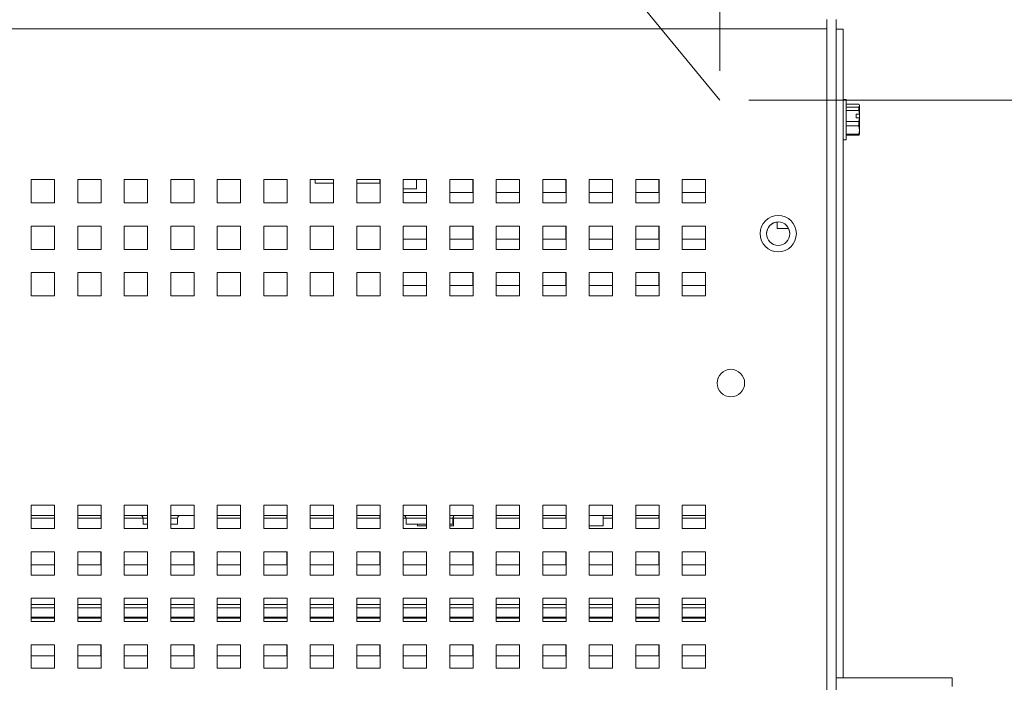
# Paper-space layout '2' of a CAD drawing. Header units: inches. Extents: x 1 to 109, y 1 to 85.
# Tile 15 of 66: x 50.43 to 58.9, y 22.98 to 28.68. Entities that reach past the tile are written whole.
import ezdxf

# ---------------------------------------------------------------- set-up
doc = ezdxf.new("R2010")
doc.units = ezdxf.units.IN
doc.header["$MEASUREMENT"] = 0
doc.styles.add('SLDTEXTSTYLE0', font='GOTHIC.TTF', dxfattribs={"width": 0.913})
doc.dimstyles.new('SLDDIMSTYLE0', dxfattribs={"dimtxt": 0.625, "dimasz": 0.65, "dimexe": 0, "dimexo": 0.0625, "dimgap": 0.15625, "dimtad": 0, "dimtih": 1, "dimtoh": 1, "dimrnd": 1e-09, "dimzin": 12, "dimdsep": 46, "dimtxsty": 'SLDTEXTSTYLE0', "dimsah": 1, "dimcen": 0.09, "dimadec": 0, "dimazin": 3, "dimtfac": 1, "dimtofl": 0, "dimtmove": 0, "dimatfit": 3, "dimfxl": 1, "dimfrac": 2, "dimtolj": 1, "dimtzin": 12, "dimarcsym": 0})
doc.dimstyles.new('SLDDIMSTYLE5', dxfattribs={"dimtxt": 0.625, "dimasz": 0.65, "dimexe": 0, "dimexo": 0.0625, "dimgap": 0.15625, "dimtad": 0, "dimtih": 1, "dimtoh": 1, "dimrnd": 1e-09, "dimzin": 12, "dimdsep": 46, "dimtxsty": 'SLDTEXTSTYLE0', "dimsah": 1, "dimcen": 0, "dimadec": 0, "dimazin": 3, "dimtfac": 1, "dimtofl": 0, "dimtmove": 0, "dimatfit": 3, "dimfxl": 1, "dimfrac": 2, "dimtolj": 1, "dimtzin": 12, "dimarcsym": 0})
doc.dimstyles.new('SLDDIMSTYLE6', dxfattribs={"dimtxt": 0.625, "dimasz": 0.65, "dimexe": 0, "dimexo": 0.0625, "dimgap": 0.15625, "dimtad": 0, "dimtih": 1, "dimtoh": 1, "dimrnd": 1e-09, "dimzin": 12, "dimdsep": 46, "dimtxsty": 'SLDTEXTSTYLE0', "dimsah": 1, "dimcen": 0.09, "dimadec": 0, "dimazin": 3, "dimtfac": 1, "dimtmove": 0, "dimatfit": 0, "dimfxl": 1, "dimfrac": 2, "dimtolj": 1, "dimtzin": 12, "dimarcsym": 0})

# ---------------------------------------------------------------- blocks, each defined once
blk = doc.blocks.new('_D_31')
at = {"color": 7, "linetype": 'Continuous', "lineweight": 0, "ltscale": 5}
for p, q in [((45.9906, 40.7212), (44.7406, 40.7212)), ((46.6676, 39.8974), (45.9906, 40.7212)), ((56.4548, 27.9879), (46.6676, 39.8974))]:
    blk.add_line(p, q, dxfattribs=at)
blk.add_solid([(46.6676, 39.8974), (47.003, 39.3317), (47.1576, 39.4587)], dxfattribs=at)
at = {"color": 7, "linetype": 'Continuous', "lineweight": 0, "ltscale": 5, "char_height": 0.625, "attachment_point": 1, "style": 'SLDTEXTSTYLE0'}
for s, insert in [('R', (41.9217, 41.0639)), ('15.42', (42.3774, 41.0639))]:
    blk.add_mtext(s, dxfattribs=dict(at, insert=insert))
blk = doc.blocks.new('_D_32')
at = {"color": 7, "linetype": 'Continuous', "lineweight": 0, "ltscale": 5}
for p, q in [((56.7048, 27.9879), (63.3749, 27.9879)), ((62.7499, 27.9879), (62.7499, 22.1213)), ((62.7499, 15.7302), (62.7499, 21.2098)), ((58.6698, 15.7302), (63.3749, 15.7302))]:
    blk.add_line(p, q, dxfattribs=at)
for points in [[(62.7499, 27.9879), (62.6499, 27.3379), (62.8499, 27.3379)], [(62.7499, 15.7302), (62.8499, 16.3802), (62.6499, 16.3802)]]:
    blk.add_solid(points, dxfattribs=at)
at = {"color": 7, "linetype": 'Continuous', "lineweight": 0, "ltscale": 5, "insert": (61.7246, 22.0082), "char_height": 0.625, "attachment_point": 1, "style": 'SLDTEXTSTYLE0'}
blk.add_mtext('12.26', dxfattribs=at)
blk = doc.blocks.new('_D_33')
at = {"color": 7, "linetype": 'Continuous', "lineweight": 0, "ltscale": 5}
for p, q in [((56.4548, 28.2379), (56.4548, 34.4396)), ((57.5148, 28.8481), (57.5148, 34.4396)), ((56.4548, 33.8146), (55.2929, 33.8146)), ((57.5148, 33.8146), (58.7648, 33.8146))]:
    blk.add_line(p, q, dxfattribs=at)
for points in [[(56.4548, 33.8146), (55.8048, 33.9146), (55.8048, 33.7146)], [(57.5148, 33.8146), (58.1648, 33.7146), (58.1648, 33.9146)]]:
    blk.add_solid(points, dxfattribs=at)
at = {"color": 7, "linetype": 'Continuous', "lineweight": 0, "ltscale": 5, "insert": (53.3854, 34.1572), "char_height": 0.625, "attachment_point": 1, "style": 'SLDTEXTSTYLE0'}
blk.add_mtext('1.06', dxfattribs=at)

psp = doc.layouts.new('2')

# ---------------------------------------------------------------- linework, layer by layer
at = {"color": 7, "linetype": 'Continuous', "lineweight": 15, "ltscale": 5}
for p, q in [((57.3748, 28.6789), (57.3748, 28.5991)), ((57.4546, 28.6789), (57.4546, 15.8039)), ((57.455, 28.6779), (57.4546, 28.6779)), ((57.455, 28.6181), (57.455, 28.6779)), ((57.3748, 28.5991), (40.2898, 28.5991)), ((57.3748, 15.8039), (57.3748, 28.5991)), ((57.4546, 28.6181), (57.455, 28.6181)), ((57.455, 28.5981), (57.4546, 28.5981)), ((57.455, 28.6181), (57.455, 28.5981)), ((57.5148, 28.5981), (57.455, 28.5981)), ((57.455, 27.1069), (57.455, 28.5981)), ((57.5148, 23.0189), (57.5148, 28.5981)), ((57.543, 27.9929), (57.5148, 27.9929)), ((57.543, 27.6449), (57.543, 27.9929)), ((57.6514, 27.9525), (57.543, 27.9525)), ((57.6558, 27.9394), (57.6514, 27.9525)), ((57.455, 27.8952), (57.4546, 27.8959)), ((57.455, 27.8818), (57.4546, 27.8863)), ((57.543, 27.9264), (57.6514, 27.9264)), ((57.6514, 27.8983), (57.543, 27.8983)), ((57.6276, 27.8656), (57.6554, 27.8656)), ((57.6276, 27.8656), (57.6276, 27.8354)), ((57.6514, 27.9264), (57.6558, 27.9394)), ((57.6514, 27.8983), (57.6514, 27.9264)), ((57.6554, 27.8656), (57.6514, 27.8983)), ((57.6558, 27.9439), (57.6535, 27.9489)), ((57.6554, 27.8656), (57.6558, 27.8654)), ((57.6558, 27.9439), (57.6558, 27.9394)), ((57.6558, 27.9394), (57.6558, 27.8654)), ((57.455, 27.8277), (57.4546, 27.8341)), ((57.543, 27.8028), (57.6514, 27.8028)), ((57.6276, 27.8354), (57.6554, 27.8354)), ((57.6514, 27.7647), (57.6514, 27.8028)), ((57.6558, 27.8352), (57.6554, 27.8354)), ((57.6558, 27.8352), (57.6558, 27.8654)), ((57.6558, 27.8352), (57.6558, 27.73)), ((57.4546, 27.7514), (57.455, 27.7507)), ((57.6514, 27.7647), (57.543, 27.7647)), ((57.6558, 27.73), (57.6514, 27.7647)), ((57.6514, 27.6953), (57.6558, 27.73)), ((57.6558, 27.73), (57.6558, 27.6939)), ((57.5148, 27.6449), (57.543, 27.6449)), ((57.543, 27.6953), (57.6514, 27.6953)), ((57.6514, 27.6853), (57.543, 27.6853)), ((57.6514, 27.6853), (57.6514, 27.6953)), ((57.6528, 27.6893), (57.6514, 27.6853)), ((57.6535, 27.6889), (57.6558, 27.6939)), ((50.7325, 27.3039), (50.5325, 27.3039)), ((50.5325, 27.3039), (50.5325, 27.1039)), ((50.7325, 27.1039), (50.7325, 27.3039)), ((51.1325, 27.3039), (50.9325, 27.3039)), ((50.9325, 27.3039), (50.9325, 27.1039)), ((51.1325, 27.1039), (51.1325, 27.3039)), ((51.5325, 27.3039), (51.3325, 27.3039)), ((51.3325, 27.3039), (51.3325, 27.1039)), ((51.5325, 27.1039), (51.5325, 27.3039)), ((51.9325, 27.3039), (51.7325, 27.3039)), ((51.7325, 27.3039), (51.7325, 27.1039)), ((51.9325, 27.1039), (51.9325, 27.3039)), ((52.3325, 27.3039), (52.1325, 27.3039)), ((52.1325, 27.3039), (52.1325, 27.1039)), ((52.3325, 27.1039), (52.3325, 27.3039)), ((52.7325, 27.3039), (52.5325, 27.3039)), ((52.5325, 27.3039), (52.5325, 27.1039)), ((52.7325, 27.1039), (52.7325, 27.3039)), ((53.1325, 27.3039), (52.9325, 27.3039)), ((52.9325, 27.3039), (52.9325, 27.1039)), ((52.9747, 27.3039), (52.9747, 27.2716)), ((53.1318, 27.2716), (53.1318, 27.3039)), ((53.1325, 27.1039), (53.1325, 27.3039)), ((53.5325, 27.3039), (53.3325, 27.3039)), ((53.3325, 27.3039), (53.3325, 27.1039)), ((53.5318, 27.2716), (53.5318, 27.3039)), ((53.5325, 27.1039), (53.5325, 27.3039)), ((53.9325, 27.3039), (53.7325, 27.3039)), ((53.7325, 27.3039), (53.7325, 27.1039)), ((53.8463, 27.2241), (53.8463, 27.3039)), ((53.9318, 27.1919), (53.9318, 27.3039)), ((53.9325, 27.1039), (53.9325, 27.3039)), ((54.3325, 27.3039), (54.1325, 27.3039)), ((54.1325, 27.3039), (54.1325, 27.1039)), ((54.3318, 27.1919), (54.3318, 27.3039)), ((54.3325, 27.1039), (54.3325, 27.3039)), ((54.7325, 27.3039), (54.5325, 27.3039)), ((54.5325, 27.3039), (54.5325, 27.1039)), ((54.7318, 27.1919), (54.7318, 27.3039)), ((54.7325, 27.1039), (54.7325, 27.3039)), ((55.1325, 27.3039), (54.9325, 27.3039)), ((54.9325, 27.3039), (54.9325, 27.1039)), ((55.1318, 27.1919), (55.1318, 27.3039)), ((55.1325, 27.1039), (55.1325, 27.3039)), ((55.5325, 27.3039), (55.3325, 27.3039)), ((55.3325, 27.3039), (55.3325, 27.1039)), ((55.5318, 27.1919), (55.5318, 27.3039)), ((55.5325, 27.1039), (55.5325, 27.3039)), ((55.9325, 27.3039), (55.7325, 27.3039)), ((55.7325, 27.3039), (55.7325, 27.1039)), ((55.9318, 27.1919), (55.9318, 27.3039)), ((55.9325, 27.1039), (55.9325, 27.3039)), ((56.3325, 27.3039), (56.1325, 27.3039)), ((56.1325, 27.3039), (56.1325, 27.1039)), ((56.3318, 27.1919), (56.3318, 27.3039)), ((56.3325, 27.1039), (56.3325, 27.3039)), ((52.9747, 27.2716), (53.1325, 27.2716)), ((53.3325, 27.2716), (53.5325, 27.2716)), ((53.8463, 27.2241), (53.7318, 27.2241)), ((53.7325, 27.1919), (53.9318, 27.1919)), ((54.1325, 27.1919), (54.3318, 27.1919)), ((54.5325, 27.1919), (54.7318, 27.1919)), ((54.9325, 27.1919), (55.1318, 27.1919)), ((55.3325, 27.1919), (55.5318, 27.1919)), ((55.7325, 27.1919), (55.9318, 27.1919)), ((56.1325, 27.1919), (56.3318, 27.1919)), ((50.5325, 27.1039), (50.7325, 27.1039)), ((50.9325, 27.1039), (51.1325, 27.1039)), ((51.3325, 27.1039), (51.5325, 27.1039)), ((51.7325, 27.1039), (51.9325, 27.1039)), ((52.1325, 27.1039), (52.3325, 27.1039)), ((52.5325, 27.1039), (52.7325, 27.1039)), ((52.9325, 27.1039), (53.1325, 27.1039)), ((53.3325, 27.1039), (53.5325, 27.1039)), ((53.7325, 27.1039), (53.9325, 27.1039)), ((54.1325, 27.1039), (54.3325, 27.1039)), ((54.5325, 27.1039), (54.7325, 27.1039)), ((54.9325, 27.1039), (55.1325, 27.1039)), ((55.3325, 27.1039), (55.5325, 27.1039)), ((55.7325, 27.1039), (55.9325, 27.1039)), ((56.1325, 27.1039), (56.3325, 27.1039)), ((57.4566, 27.1069), (57.4546, 27.1069)), ((57.4566, 27.1069), (57.4566, 26.8509)), ((56.9496, 26.8839), (56.9496, 26.9391)), ((50.7325, 26.9039), (50.5325, 26.9039)), ((50.5325, 26.9039), (50.5325, 26.7039)), ((50.7325, 26.7039), (50.7325, 26.9039)), ((51.1325, 26.9039), (50.9325, 26.9039)), ((50.9325, 26.9039), (50.9325, 26.7039)), ((51.1325, 26.7039), (51.1325, 26.9039)), ((51.5325, 26.9039), (51.3325, 26.9039)), ((51.3325, 26.9039), (51.3325, 26.7039)), ((51.5325, 26.7039), (51.5325, 26.9039)), ((51.9325, 26.9039), (51.7325, 26.9039)), ((51.7325, 26.9039), (51.7325, 26.7039)), ((51.9325, 26.7039), (51.9325, 26.9039)), ((52.3325, 26.9039), (52.1325, 26.9039)), ((52.1325, 26.9039), (52.1325, 26.7039)), ((52.3325, 26.7039), (52.3325, 26.9039)), ((52.7325, 26.9039), (52.5325, 26.9039)), ((52.5325, 26.9039), (52.5325, 26.7039)), ((52.7325, 26.7039), (52.7325, 26.9039)), ((53.1325, 26.9039), (52.9325, 26.9039)), ((52.9325, 26.9039), (52.9325, 26.7039)), ((53.1325, 26.7039), (53.1325, 26.9039)), ((53.5325, 26.9039), (53.3325, 26.9039)), ((53.3325, 26.9039), (53.3325, 26.7039)), ((53.5325, 26.7039), (53.5325, 26.9039)), ((53.9325, 26.9039), (53.7325, 26.9039)), ((53.7325, 26.9039), (53.7325, 26.7039)), ((53.9318, 26.7919), (53.9318, 26.9039)), ((53.9325, 26.7039), (53.9325, 26.9039)), ((54.3325, 26.9039), (54.1325, 26.9039)), ((54.1325, 26.9039), (54.1325, 26.7039)), ((54.3318, 26.7919), (54.3318, 26.9039)), ((54.3325, 26.7039), (54.3325, 26.9039)), ((54.7325, 26.9039), (54.5325, 26.9039)), ((54.5325, 26.9039), (54.5325, 26.7039)), ((54.7318, 26.7919), (54.7318, 26.9039)), ((54.7325, 26.7039), (54.7325, 26.9039)), ((55.1325, 26.9039), (54.9325, 26.9039)), ((54.9325, 26.9039), (54.9325, 26.7039)), ((55.1318, 26.7919), (55.1318, 26.9039)), ((55.1325, 26.7039), (55.1325, 26.9039)), ((55.5325, 26.9039), (55.3325, 26.9039)), ((55.3325, 26.9039), (55.3325, 26.7039)), ((55.5318, 26.7919), (55.5318, 26.9039)), ((55.5325, 26.7039), (55.5325, 26.9039)), ((55.9325, 26.9039), (55.7325, 26.9039)), ((55.7325, 26.9039), (55.7325, 26.7039)), ((55.9318, 26.7919), (55.9318, 26.9039)), ((55.9325, 26.7039), (55.9325, 26.9039)), ((56.3325, 26.9039), (56.1325, 26.9039)), ((56.1325, 26.9039), (56.1325, 26.7039)), ((56.3318, 26.7919), (56.3318, 26.9039)), ((56.3325, 26.7039), (56.3325, 26.9039)), ((56.9496, 26.8839), (57.0472, 26.8839)), ((57.4546, 26.8509), (57.4566, 26.8509)), ((57.455, 23.0189), (57.455, 26.8509)), ((53.7325, 26.7919), (53.9318, 26.7919)), ((54.1325, 26.7919), (54.3318, 26.7919)), ((54.5325, 26.7919), (54.7318, 26.7919)), ((54.9325, 26.7919), (55.1318, 26.7919)), ((55.3325, 26.7919), (55.5318, 26.7919)), ((55.7325, 26.7919), (55.9318, 26.7919)), ((56.1325, 26.7919), (56.3318, 26.7919)), ((50.5325, 26.7039), (50.7325, 26.7039)), ((50.9325, 26.7039), (51.1325, 26.7039)), ((51.3325, 26.7039), (51.5325, 26.7039)), ((51.7325, 26.7039), (51.9325, 26.7039)), ((52.1325, 26.7039), (52.3325, 26.7039)), ((52.5325, 26.7039), (52.7325, 26.7039)), ((52.9325, 26.7039), (53.1325, 26.7039)), ((53.3325, 26.7039), (53.5325, 26.7039)), ((53.7325, 26.7039), (53.9325, 26.7039)), ((54.1325, 26.7039), (54.3325, 26.7039)), ((54.5325, 26.7039), (54.7325, 26.7039)), ((54.9325, 26.7039), (55.1325, 26.7039)), ((55.3325, 26.7039), (55.5325, 26.7039)), ((55.7325, 26.7039), (55.9325, 26.7039)), ((56.1325, 26.7039), (56.3325, 26.7039)), ((50.7325, 26.5039), (50.5325, 26.5039)), ((50.5325, 26.5039), (50.5325, 26.3039)), ((50.7325, 26.3039), (50.7325, 26.5039)), ((51.1325, 26.5039), (50.9325, 26.5039)), ((50.9325, 26.5039), (50.9325, 26.3039)), ((51.1325, 26.3039), (51.1325, 26.5039)), ((51.5325, 26.5039), (51.3325, 26.5039)), ((51.3325, 26.5039), (51.3325, 26.3039)), ((51.5325, 26.3039), (51.5325, 26.5039)), ((51.9325, 26.5039), (51.7325, 26.5039)), ((51.7325, 26.5039), (51.7325, 26.3039)), ((51.9325, 26.3039), (51.9325, 26.5039)), ((52.3325, 26.5039), (52.1325, 26.5039)), ((52.1325, 26.5039), (52.1325, 26.3039)), ((52.3325, 26.3039), (52.3325, 26.5039)), ((52.7325, 26.5039), (52.5325, 26.5039)), ((52.5325, 26.5039), (52.5325, 26.3039)), ((52.7325, 26.3039), (52.7325, 26.5039)), ((53.1325, 26.5039), (52.9325, 26.5039)), ((52.9325, 26.5039), (52.9325, 26.3039)), ((53.1325, 26.3039), (53.1325, 26.5039)), ((53.5325, 26.5039), (53.3325, 26.5039)), ((53.3325, 26.5039), (53.3325, 26.3039)), ((53.5325, 26.3039), (53.5325, 26.5039)), ((53.9325, 26.5039), (53.7325, 26.5039)), ((53.7325, 26.5039), (53.7325, 26.3039)), ((53.9318, 26.3919), (53.9318, 26.5039)), ((53.9325, 26.3039), (53.9325, 26.5039)), ((54.3325, 26.5039), (54.1325, 26.5039)), ((54.1325, 26.5039), (54.1325, 26.3039)), ((54.3318, 26.3919), (54.3318, 26.5039)), ((54.3325, 26.3039), (54.3325, 26.5039)), ((54.7325, 26.5039), (54.5325, 26.5039)), ((54.5325, 26.5039), (54.5325, 26.3039)), ((54.7318, 26.3919), (54.7318, 26.5039)), ((54.7325, 26.3039), (54.7325, 26.5039)), ((55.1325, 26.5039), (54.9325, 26.5039)), ((54.9325, 26.5039), (54.9325, 26.3039)), ((55.1318, 26.3919), (55.1318, 26.5039)), ((55.1325, 26.3039), (55.1325, 26.5039)), ((55.5325, 26.5039), (55.3325, 26.5039)), ((55.3325, 26.5039), (55.3325, 26.3039)), ((55.5318, 26.3919), (55.5318, 26.5039)), ((55.5325, 26.3039), (55.5325, 26.5039)), ((55.9325, 26.5039), (55.7325, 26.5039)), ((55.7325, 26.5039), (55.7325, 26.3039)), ((55.9318, 26.3919), (55.9318, 26.5039)), ((55.9325, 26.3039), (55.9325, 26.5039)), ((56.3325, 26.5039), (56.1325, 26.5039)), ((56.1325, 26.5039), (56.1325, 26.3039)), ((56.3318, 26.3919), (56.3318, 26.5039)), ((56.3325, 26.3039), (56.3325, 26.5039)), ((53.7325, 26.3919), (53.9318, 26.3919)), ((54.1325, 26.3919), (54.3318, 26.3919)), ((54.5325, 26.3919), (54.7318, 26.3919)), ((54.9325, 26.3919), (55.1318, 26.3919)), ((55.3325, 26.3919), (55.5318, 26.3919)), ((55.7325, 26.3919), (55.9318, 26.3919)), ((56.1325, 26.3919), (56.3318, 26.3919)), ((50.5325, 26.3039), (50.7325, 26.3039)), ((50.9325, 26.3039), (51.1325, 26.3039)), ((51.3325, 26.3039), (51.5325, 26.3039)), ((51.7325, 26.3039), (51.9325, 26.3039)), ((52.1325, 26.3039), (52.3325, 26.3039)), ((52.5325, 26.3039), (52.7325, 26.3039)), ((52.9325, 26.3039), (53.1325, 26.3039)), ((53.3325, 26.3039), (53.5325, 26.3039)), ((53.7325, 26.3039), (53.9325, 26.3039)), ((54.1325, 26.3039), (54.3325, 26.3039)), ((54.5325, 26.3039), (54.7325, 26.3039)), ((54.9325, 26.3039), (55.1325, 26.3039)), ((55.3325, 26.3039), (55.5325, 26.3039)), ((55.7325, 26.3039), (55.9325, 26.3039)), ((56.1325, 26.3039), (56.3325, 26.3039)), ((50.7325, 24.5039), (50.5325, 24.5039)), ((50.5325, 24.5039), (50.5325, 24.3039)), ((50.7325, 24.3039), (50.7325, 24.5039)), ((51.1325, 24.5039), (50.9325, 24.5039)), ((50.9325, 24.5039), (50.9325, 24.3039)), ((51.1325, 24.3039), (51.1325, 24.5039)), ((51.5325, 24.5039), (51.3325, 24.5039)), ((51.3325, 24.5039), (51.3325, 24.3039)), ((51.5325, 24.3039), (51.5325, 24.5039)), ((51.9325, 24.5039), (51.7325, 24.5039)), ((51.7325, 24.5039), (51.7325, 24.3039)), ((51.9325, 24.3039), (51.9325, 24.5039)), ((52.3325, 24.5039), (52.1325, 24.5039)), ((52.1325, 24.5039), (52.1325, 24.3039)), ((52.3325, 24.3039), (52.3325, 24.5039)), ((52.7325, 24.5039), (52.5325, 24.5039)), ((52.5325, 24.5039), (52.5325, 24.3039)), ((52.7325, 24.3039), (52.7325, 24.5039)), ((53.1325, 24.5039), (52.9325, 24.5039)), ((52.9325, 24.5039), (52.9325, 24.3039)), ((53.1325, 24.3039), (53.1325, 24.5039)), ((53.5325, 24.5039), (53.3325, 24.5039)), ((53.3325, 24.5039), (53.3325, 24.3039)), ((53.5325, 24.3039), (53.5325, 24.5039)), ((53.9325, 24.5039), (53.7325, 24.5039)), ((53.7325, 24.5039), (53.7325, 24.3039)), ((53.9325, 24.3039), (53.9325, 24.5039)), ((54.3325, 24.5039), (54.1325, 24.5039)), ((54.1325, 24.5039), (54.1325, 24.3039)), ((54.3325, 24.3039), (54.3325, 24.5039)), ((54.7325, 24.5039), (54.5325, 24.5039)), ((54.5325, 24.5039), (54.5325, 24.3039)), ((54.7325, 24.3039), (54.7325, 24.5039)), ((55.1325, 24.5039), (54.9325, 24.5039)), ((54.9325, 24.5039), (54.9325, 24.3039)), ((55.1325, 24.3039), (55.1325, 24.5039)), ((55.5325, 24.5039), (55.3325, 24.5039)), ((55.3325, 24.5039), (55.3325, 24.3039)), ((55.5325, 24.3039), (55.5325, 24.5039)), ((55.9325, 24.5039), (55.7325, 24.5039)), ((55.7325, 24.5039), (55.7325, 24.3039)), ((55.9325, 24.3039), (55.9325, 24.5039)), ((56.3325, 24.5039), (56.1325, 24.5039)), ((56.1325, 24.5039), (56.1325, 24.3039)), ((56.3325, 24.3039), (56.3325, 24.5039)), ((50.7325, 24.4169), (50.5325, 24.4169)), ((50.7318, 24.3919), (50.7318, 24.4169)), ((51.1325, 24.4169), (50.9325, 24.4169)), ((51.1318, 24.3919), (51.1318, 24.4169)), ((51.5325, 24.4169), (51.3325, 24.4169)), ((51.4939, 24.3932), (51.4939, 24.342)), ((51.9325, 24.4169), (51.7325, 24.4169)), ((51.791, 24.342), (51.791, 24.3932)), ((52.3325, 24.4169), (52.1325, 24.4169)), ((52.3318, 24.3919), (52.3318, 24.4169)), ((52.7325, 24.4169), (52.5325, 24.4169)), ((52.7318, 24.3919), (52.7318, 24.4169)), ((53.1325, 24.4169), (52.9325, 24.4169)), ((53.1318, 24.3919), (53.1318, 24.4169)), ((53.5325, 24.4169), (53.3325, 24.4169)), ((53.5318, 24.3919), (53.5318, 24.4169)), ((53.9325, 24.4169), (53.7325, 24.4169)), ((53.7562, 24.3932), (53.7562, 24.342)), ((54.3325, 24.4169), (54.1325, 24.4169)), ((54.1585, 24.342), (54.1585, 24.3932)), ((54.165, 24.3269), (54.165, 24.4095)), ((54.3318, 24.3919), (54.3318, 24.4169)), ((54.7325, 24.4169), (54.5325, 24.4169)), ((54.7318, 24.3919), (54.7318, 24.4169)), ((55.1325, 24.4169), (54.9325, 24.4169)), ((55.1318, 24.3919), (55.1318, 24.4169)), ((55.5325, 24.4169), (55.3325, 24.4169)), ((55.4507, 24.3269), (55.4507, 24.4169)), ((55.5318, 24.3919), (55.5318, 24.4169)), ((55.9325, 24.4169), (55.7325, 24.4169)), ((55.9318, 24.3919), (55.9318, 24.4169)), ((56.3325, 24.4169), (56.1325, 24.4169)), ((56.3318, 24.3919), (56.3318, 24.4169)), ((50.5325, 24.3919), (50.7318, 24.3919)), ((50.9325, 24.3919), (51.1318, 24.3919)), ((51.3325, 24.3919), (51.4939, 24.3919)), ((51.4939, 24.342), (51.5325, 24.342)), ((51.7325, 24.342), (51.791, 24.342)), ((52.1325, 24.3919), (52.3318, 24.3919)), ((52.5325, 24.3919), (52.7318, 24.3919)), ((52.9325, 24.3919), (53.1318, 24.3919)), ((53.3325, 24.3919), (53.5318, 24.3919)), ((53.7325, 24.3919), (53.7562, 24.3919)), ((53.7562, 24.342), (53.9325, 24.342)), ((53.855, 24.342), (53.855, 24.3269)), ((53.9325, 24.3269), (53.855, 24.3269)), ((54.1325, 24.342), (54.1585, 24.342)), ((54.165, 24.3269), (54.1325, 24.3269)), ((54.165, 24.3919), (54.3318, 24.3919)), ((54.5325, 24.3919), (54.7318, 24.3919)), ((54.9325, 24.3919), (55.1318, 24.3919)), ((55.4507, 24.3269), (55.3325, 24.3269)), ((55.4507, 24.3919), (55.5318, 24.3919)), ((55.7325, 24.3919), (55.9318, 24.3919)), ((56.1325, 24.3919), (56.3318, 24.3919)), ((50.5325, 24.3039), (50.7325, 24.3039)), ((50.9325, 24.3039), (51.1325, 24.3039)), ((51.3325, 24.3039), (51.5325, 24.3039)), ((51.7325, 24.3039), (51.9325, 24.3039)), ((52.1325, 24.3039), (52.3325, 24.3039)), ((52.5325, 24.3039), (52.7325, 24.3039)), ((52.9325, 24.3039), (53.1325, 24.3039)), ((53.3325, 24.3039), (53.5325, 24.3039)), ((53.7325, 24.3039), (53.9325, 24.3039)), ((54.1325, 24.3039), (54.3325, 24.3039)), ((54.5325, 24.3039), (54.7325, 24.3039)), ((54.9325, 24.3039), (55.1325, 24.3039)), ((55.3325, 24.3039), (55.5325, 24.3039)), ((55.7325, 24.3039), (55.9325, 24.3039)), ((56.1325, 24.3039), (56.3325, 24.3039)), ((50.7325, 24.1039), (50.5325, 24.1039)), ((50.5325, 24.1039), (50.5325, 23.9039)), ((50.7318, 23.9919), (50.7318, 24.1039)), ((50.7325, 23.9039), (50.7325, 24.1039)), ((51.1325, 24.1039), (50.9325, 24.1039)), ((50.9325, 24.1039), (50.9325, 23.9039)), ((51.1318, 23.9919), (51.1318, 24.1039)), ((51.1325, 23.9039), (51.1325, 24.1039)), ((51.5325, 24.1039), (51.3325, 24.1039)), ((51.3325, 24.1039), (51.3325, 23.9039)), ((51.5318, 23.9919), (51.5318, 24.1039)), ((51.5325, 23.9039), (51.5325, 24.1039)), ((51.9325, 24.1039), (51.7325, 24.1039)), ((51.7325, 24.1039), (51.7325, 23.9039)), ((51.9318, 23.9919), (51.9318, 24.1039)), ((51.9325, 23.9039), (51.9325, 24.1039)), ((52.3325, 24.1039), (52.1325, 24.1039)), ((52.1325, 24.1039), (52.1325, 23.9039)), ((52.3318, 23.9919), (52.3318, 24.1039)), ((52.3325, 23.9039), (52.3325, 24.1039)), ((52.7325, 24.1039), (52.5325, 24.1039)), ((52.5325, 24.1039), (52.5325, 23.9039)), ((52.7318, 23.9919), (52.7318, 24.1039)), ((52.7325, 23.9039), (52.7325, 24.1039)), ((53.1325, 24.1039), (52.9325, 24.1039)), ((52.9325, 24.1039), (52.9325, 23.9039)), ((53.1318, 23.9919), (53.1318, 24.1039)), ((53.1325, 23.9039), (53.1325, 24.1039)), ((53.5325, 24.1039), (53.3325, 24.1039)), ((53.3325, 24.1039), (53.3325, 23.9039)), ((53.5318, 23.9919), (53.5318, 24.1039)), ((53.5325, 23.9039), (53.5325, 24.1039)), ((53.9325, 24.1039), (53.7325, 24.1039)), ((53.7325, 24.1039), (53.7325, 23.9039)), ((53.9318, 23.9919), (53.9318, 24.1039)), ((53.9325, 23.9039), (53.9325, 24.1039)), ((54.3325, 24.1039), (54.1325, 24.1039)), ((54.1325, 24.1039), (54.1325, 23.9039)), ((54.3318, 23.9919), (54.3318, 24.1039)), ((54.3325, 23.9039), (54.3325, 24.1039)), ((54.7325, 24.1039), (54.5325, 24.1039)), ((54.5325, 24.1039), (54.5325, 23.9039)), ((54.7318, 23.9919), (54.7318, 24.1039)), ((54.7325, 23.9039), (54.7325, 24.1039)), ((55.1325, 24.1039), (54.9325, 24.1039)), ((54.9325, 24.1039), (54.9325, 23.9039)), ((55.1318, 23.9919), (55.1318, 24.1039)), ((55.1325, 23.9039), (55.1325, 24.1039)), ((55.5325, 24.1039), (55.3325, 24.1039)), ((55.3325, 24.1039), (55.3325, 23.9039)), ((55.5318, 23.9919), (55.5318, 24.1039)), ((55.5325, 23.9039), (55.5325, 24.1039)), ((55.9325, 24.1039), (55.7325, 24.1039)), ((55.7325, 24.1039), (55.7325, 23.9039)), ((55.9318, 23.9919), (55.9318, 24.1039)), ((55.9325, 23.9039), (55.9325, 24.1039)), ((56.3325, 24.1039), (56.1325, 24.1039)), ((56.1325, 24.1039), (56.1325, 23.9039)), ((56.3318, 23.9919), (56.3318, 24.1039)), ((56.3325, 23.9039), (56.3325, 24.1039)), ((50.5325, 23.9919), (50.7318, 23.9919)), ((50.9325, 23.9919), (51.1318, 23.9919)), ((51.3325, 23.9919), (51.5318, 23.9919)), ((51.7325, 23.9919), (51.9318, 23.9919)), ((52.1325, 23.9919), (52.3318, 23.9919)), ((52.5325, 23.9919), (52.7318, 23.9919)), ((52.9325, 23.9919), (53.1318, 23.9919)), ((53.3325, 23.9919), (53.5318, 23.9919)), ((53.7325, 23.9919), (53.9318, 23.9919)), ((54.1325, 23.9919), (54.3318, 23.9919)), ((54.5325, 23.9919), (54.7318, 23.9919)), ((54.9325, 23.9919), (55.1318, 23.9919)), ((55.3325, 23.9919), (55.5318, 23.9919)), ((55.7325, 23.9919), (55.9318, 23.9919)), ((56.1325, 23.9919), (56.3318, 23.9919)), ((50.5325, 23.9039), (50.7325, 23.9039)), ((50.9325, 23.9039), (51.1325, 23.9039)), ((51.3325, 23.9039), (51.5325, 23.9039)), ((51.7325, 23.9039), (51.9325, 23.9039)), ((52.1325, 23.9039), (52.3325, 23.9039)), ((52.5325, 23.9039), (52.7325, 23.9039)), ((52.9325, 23.9039), (53.1325, 23.9039)), ((53.3325, 23.9039), (53.5325, 23.9039)), ((53.7325, 23.9039), (53.9325, 23.9039)), ((54.1325, 23.9039), (54.3325, 23.9039)), ((54.5325, 23.9039), (54.7325, 23.9039)), ((54.9325, 23.9039), (55.1325, 23.9039)), ((55.3325, 23.9039), (55.5325, 23.9039)), ((55.7325, 23.9039), (55.9325, 23.9039)), ((56.1325, 23.9039), (56.3325, 23.9039)), ((50.7325, 23.7039), (50.5325, 23.7039)), ((50.5325, 23.7039), (50.5325, 23.5039)), ((50.7325, 23.5039), (50.7325, 23.7039)), ((51.1325, 23.7039), (50.9325, 23.7039)), ((50.9325, 23.7039), (50.9325, 23.5039)), ((51.1325, 23.5039), (51.1325, 23.7039)), ((51.5325, 23.7039), (51.3325, 23.7039)), ((51.3325, 23.7039), (51.3325, 23.5039)), ((51.5325, 23.5039), (51.5325, 23.7039)), ((51.9325, 23.7039), (51.7325, 23.7039)), ((51.7325, 23.7039), (51.7325, 23.5039)), ((51.9325, 23.5039), (51.9325, 23.7039)), ((52.3325, 23.7039), (52.1325, 23.7039)), ((52.1325, 23.7039), (52.1325, 23.5039)), ((52.3325, 23.5039), (52.3325, 23.7039)), ((52.7325, 23.7039), (52.5325, 23.7039)), ((52.5325, 23.7039), (52.5325, 23.5039)), ((52.7325, 23.5039), (52.7325, 23.7039)), ((53.1325, 23.7039), (52.9325, 23.7039)), ((52.9325, 23.7039), (52.9325, 23.5039)), ((53.1325, 23.5039), (53.1325, 23.7039)), ((53.5325, 23.7039), (53.3325, 23.7039)), ((53.3325, 23.7039), (53.3325, 23.5039)), ((53.5325, 23.5039), (53.5325, 23.7039)), ((53.9325, 23.7039), (53.7325, 23.7039)), ((53.7325, 23.7039), (53.7325, 23.5039)), ((53.9325, 23.5039), (53.9325, 23.7039)), ((54.3325, 23.7039), (54.1325, 23.7039)), ((54.1325, 23.7039), (54.1325, 23.5039)), ((54.3325, 23.5039), (54.3325, 23.7039)), ((54.7325, 23.7039), (54.5325, 23.7039)), ((54.5325, 23.7039), (54.5325, 23.5039)), ((54.7325, 23.5039), (54.7325, 23.7039)), ((55.1325, 23.7039), (54.9325, 23.7039)), ((54.9325, 23.7039), (54.9325, 23.5039)), ((55.1325, 23.5039), (55.1325, 23.7039)), ((55.5325, 23.7039), (55.3325, 23.7039)), ((55.3325, 23.7039), (55.3325, 23.5039)), ((55.5325, 23.5039), (55.5325, 23.7039)), ((55.9325, 23.7039), (55.7325, 23.7039)), ((55.7325, 23.7039), (55.7325, 23.5039)), ((55.9325, 23.5039), (55.9325, 23.7039)), ((56.3325, 23.7039), (56.1325, 23.7039)), ((56.1325, 23.7039), (56.1325, 23.5039)), ((56.3325, 23.5039), (56.3325, 23.7039)), ((50.5325, 23.5321), (50.7325, 23.5321)), ((50.5325, 23.5039), (50.7325, 23.5039)), ((50.9325, 23.5321), (51.1325, 23.5321)), ((50.9325, 23.5039), (51.1325, 23.5039)), ((51.3325, 23.5321), (51.5325, 23.5321)), ((51.3325, 23.5039), (51.5325, 23.5039)), ((51.7325, 23.5321), (51.9325, 23.5321)), ((51.7325, 23.5039), (51.9325, 23.5039)), ((52.1325, 23.5321), (52.3325, 23.5321)), ((52.1325, 23.5039), (52.3325, 23.5039)), ((52.5325, 23.5321), (52.7325, 23.5321)), ((52.5325, 23.5039), (52.7325, 23.5039)), ((52.9325, 23.5321), (53.1325, 23.5321)), ((52.9325, 23.5039), (53.1325, 23.5039)), ((53.3325, 23.5321), (53.5325, 23.5321)), ((53.3325, 23.5039), (53.5325, 23.5039)), ((53.7325, 23.5321), (53.9325, 23.5321)), ((53.7325, 23.5039), (53.9325, 23.5039)), ((54.1325, 23.5321), (54.3325, 23.5321)), ((54.1325, 23.5039), (54.3325, 23.5039)), ((54.5325, 23.5321), (54.7325, 23.5321)), ((54.5325, 23.5039), (54.7325, 23.5039)), ((54.9325, 23.5321), (55.1325, 23.5321)), ((54.9325, 23.5039), (55.1325, 23.5039)), ((55.3325, 23.5321), (55.5325, 23.5321)), ((55.3325, 23.5039), (55.5325, 23.5039)), ((55.7325, 23.5321), (55.9325, 23.5321)), ((55.7325, 23.5039), (55.9325, 23.5039)), ((56.1325, 23.5321), (56.3325, 23.5321)), ((56.1325, 23.5039), (56.3325, 23.5039)), ((50.7325, 23.3039), (50.5325, 23.3039)), ((50.5325, 23.3039), (50.5325, 23.1039)), ((50.7318, 23.2081), (50.7318, 23.3039)), ((50.7325, 23.1039), (50.7325, 23.3039)), ((51.1325, 23.3039), (50.9325, 23.3039)), ((50.9325, 23.3039), (50.9325, 23.1039)), ((51.1318, 23.2081), (51.1318, 23.3039)), ((51.1325, 23.1039), (51.1325, 23.3039)), ((51.5325, 23.3039), (51.3325, 23.3039)), ((51.3325, 23.3039), (51.3325, 23.1039)), ((51.5318, 23.2081), (51.5318, 23.3039)), ((51.5325, 23.1039), (51.5325, 23.3039)), ((51.9325, 23.3039), (51.7325, 23.3039)), ((51.7325, 23.3039), (51.7325, 23.1039)), ((51.9318, 23.2081), (51.9318, 23.3039)), ((51.9325, 23.1039), (51.9325, 23.3039)), ((52.3325, 23.3039), (52.1325, 23.3039)), ((52.1325, 23.3039), (52.1325, 23.1039)), ((52.3318, 23.2081), (52.3318, 23.3039)), ((52.3325, 23.1039), (52.3325, 23.3039)), ((52.7325, 23.3039), (52.5325, 23.3039)), ((52.5325, 23.3039), (52.5325, 23.1039)), ((52.7318, 23.2081), (52.7318, 23.3039)), ((52.7325, 23.1039), (52.7325, 23.3039)), ((53.1325, 23.3039), (52.9325, 23.3039)), ((52.9325, 23.3039), (52.9325, 23.1039)), ((53.1318, 23.2081), (53.1318, 23.3039)), ((53.1325, 23.1039), (53.1325, 23.3039)), ((53.5325, 23.3039), (53.3325, 23.3039)), ((53.3325, 23.3039), (53.3325, 23.1039)), ((53.5318, 23.2081), (53.5318, 23.3039)), ((53.5325, 23.1039), (53.5325, 23.3039)), ((53.9325, 23.3039), (53.7325, 23.3039)), ((53.7325, 23.3039), (53.7325, 23.1039)), ((53.9318, 23.2081), (53.9318, 23.3039)), ((53.9325, 23.1039), (53.9325, 23.3039)), ((54.3325, 23.3039), (54.1325, 23.3039)), ((54.1325, 23.3039), (54.1325, 23.1039)), ((54.3318, 23.2081), (54.3318, 23.3039)), ((54.3325, 23.1039), (54.3325, 23.3039)), ((54.7325, 23.3039), (54.5325, 23.3039)), ((54.5325, 23.3039), (54.5325, 23.1039)), ((54.7318, 23.2081), (54.7318, 23.3039)), ((54.7325, 23.1039), (54.7325, 23.3039)), ((55.1325, 23.3039), (54.9325, 23.3039)), ((54.9325, 23.3039), (54.9325, 23.1039)), ((55.1318, 23.2081), (55.1318, 23.3039)), ((55.1325, 23.1039), (55.1325, 23.3039)), ((55.5325, 23.3039), (55.3325, 23.3039)), ((55.3325, 23.3039), (55.3325, 23.1039)), ((55.5318, 23.2081), (55.5318, 23.3039)), ((55.5325, 23.1039), (55.5325, 23.3039)), ((55.9325, 23.3039), (55.7325, 23.3039)), ((55.7325, 23.3039), (55.7325, 23.1039)), ((55.9318, 23.2081), (55.9318, 23.3039)), ((55.9325, 23.1039), (55.9325, 23.3039)), ((56.3325, 23.3039), (56.1325, 23.3039)), ((56.1325, 23.3039), (56.1325, 23.1039)), ((56.3318, 23.2081), (56.3318, 23.3039)), ((56.3325, 23.1039), (56.3325, 23.3039)), ((50.5325, 23.2081), (50.7318, 23.2081)), ((50.9325, 23.2081), (51.1318, 23.2081)), ((51.3325, 23.2081), (51.5318, 23.2081)), ((51.7325, 23.2081), (51.9318, 23.2081)), ((52.1325, 23.2081), (52.3318, 23.2081)), ((52.5325, 23.2081), (52.7318, 23.2081)), ((52.9325, 23.2081), (53.1318, 23.2081)), ((53.3325, 23.2081), (53.5318, 23.2081)), ((53.7325, 23.2081), (53.9318, 23.2081)), ((54.1325, 23.2081), (54.3318, 23.2081)), ((54.5325, 23.2081), (54.7318, 23.2081)), ((54.9325, 23.2081), (55.1318, 23.2081)), ((55.3325, 23.2081), (55.5318, 23.2081)), ((55.7325, 23.2081), (55.9318, 23.2081)), ((56.1325, 23.2081), (56.3318, 23.2081)), ((50.5325, 23.1039), (50.7325, 23.1039)), ((50.9325, 23.1039), (51.1325, 23.1039)), ((51.3325, 23.1039), (51.5325, 23.1039)), ((51.7325, 23.1039), (51.9325, 23.1039)), ((52.1325, 23.1039), (52.3325, 23.1039)), ((52.5325, 23.1039), (52.7325, 23.1039)), ((52.9325, 23.1039), (53.1325, 23.1039)), ((53.3325, 23.1039), (53.5325, 23.1039)), ((53.7325, 23.1039), (53.9325, 23.1039)), ((54.1325, 23.1039), (54.3325, 23.1039)), ((54.5325, 23.1039), (54.7325, 23.1039)), ((54.9325, 23.1039), (55.1325, 23.1039)), ((55.3325, 23.1039), (55.5325, 23.1039)), ((55.7325, 23.1039), (55.9325, 23.1039)), ((56.1325, 23.1039), (56.3325, 23.1039)), ((57.4546, 23.0189), (58.4546, 23.0189)), ((58.4546, 23.0189), (58.4546, 22.9442))]:
    psp.add_line(p, q, dxfattribs=at)
at = {"color": 8, "linetype": 'Continuous', "lineweight": 15, "ltscale": 5}
for p, q in [((51.5325, 24.3932), (51.4939, 24.3932)), ((51.791, 24.3932), (51.7325, 24.3932)), ((53.9325, 24.3932), (53.7562, 24.3932)), ((54.1585, 24.3932), (54.1325, 24.3932)), ((50.7325, 23.6494), (50.5325, 23.6494)), ((51.1325, 23.6494), (50.9325, 23.6494)), ((51.5325, 23.6494), (51.3325, 23.6494)), ((51.9325, 23.6494), (51.7325, 23.6494)), ((52.3325, 23.6494), (52.1325, 23.6494)), ((52.7325, 23.6494), (52.5325, 23.6494)), ((53.1325, 23.6494), (52.9325, 23.6494)), ((53.5325, 23.6494), (53.3325, 23.6494)), ((53.9325, 23.6494), (53.7325, 23.6494)), ((54.3325, 23.6494), (54.1325, 23.6494)), ((54.7325, 23.6494), (54.5325, 23.6494)), ((55.1325, 23.6494), (54.9325, 23.6494)), ((55.5325, 23.6494), (55.3325, 23.6494)), ((55.9325, 23.6494), (55.7325, 23.6494)), ((56.3325, 23.6494), (56.1325, 23.6494)), ((50.5325, 23.6209), (50.7325, 23.6209)), ((50.9325, 23.6209), (51.1325, 23.6209)), ((51.3325, 23.6209), (51.5325, 23.6209)), ((51.7325, 23.6209), (51.9325, 23.6209)), ((52.1325, 23.6209), (52.3325, 23.6209)), ((52.5325, 23.6209), (52.7325, 23.6209)), ((52.9325, 23.6209), (53.1325, 23.6209)), ((53.3325, 23.6209), (53.5325, 23.6209)), ((53.7325, 23.6209), (53.9325, 23.6209)), ((54.1325, 23.6209), (54.3325, 23.6209)), ((54.5325, 23.6209), (54.7325, 23.6209)), ((54.9325, 23.6209), (55.1325, 23.6209)), ((55.3325, 23.6209), (55.5325, 23.6209)), ((55.7325, 23.6209), (55.9325, 23.6209)), ((56.1325, 23.6209), (56.3325, 23.6209)), ((50.5325, 23.5421), (50.7325, 23.5421)), ((50.9325, 23.5421), (51.1325, 23.5421)), ((51.3325, 23.5421), (51.5325, 23.5421)), ((51.7325, 23.5421), (51.9325, 23.5421)), ((52.1325, 23.5421), (52.3325, 23.5421)), ((52.5325, 23.5421), (52.7325, 23.5421)), ((52.9325, 23.5421), (53.1325, 23.5421)), ((53.3325, 23.5421), (53.5325, 23.5421)), ((53.7325, 23.5421), (53.9325, 23.5421)), ((54.1325, 23.5421), (54.3325, 23.5421)), ((54.5325, 23.5421), (54.7325, 23.5421)), ((54.9325, 23.5421), (55.1325, 23.5421)), ((55.3325, 23.5421), (55.5325, 23.5421)), ((55.7325, 23.5421), (55.9325, 23.5421)), ((56.1325, 23.5421), (56.3325, 23.5421))]:
    psp.add_line(p, q, dxfattribs=at)
at = {"color": 7, "linetype": 'Continuous', "lineweight": 15, "ltscale": 5, "flags": 128}
for points in [[(57.0578, 26.8384), (57.0557, 26.8584), (57.0467, 26.8839)], [(51.8857, 24.4169), (51.8648, 24.4144), (51.8439, 24.4169)]]:
    psp.add_lwpolyline(points, dxfattribs=at)
at = {"color": 7, "linetype": 'Continuous', "lineweight": 15, "ltscale": 25}
for centre, radius in [((56.9573, 26.8389), 0.156), ((56.9573, 26.8389), 0.1005), ((56.55, 25.5539), 0.1185)]:
    psp.add_circle(centre, radius, dxfattribs=at)
for centre, radius, start, end in [((56.9573, 26.8379), 0.1005, 94.39413, 179.71482), ((51.4702, 24.3932), 0.0237, 0, 90), ((51.8147, 24.3932), 0.0237, 90, 180), ((53.7325, 24.3932), 0.0237, 0, 90), ((54.1823, 24.3932), 0.0237, 90, 180)]:
    psp.add_arc(centre, radius, start, end, dxfattribs=at)
at = {"color": 7, "linetype": 'Continuous', "lineweight": 15, "ltscale": 5}
psp.add_open_spline([(57.6514, 27.8028), (57.6518, 27.8046), (57.6536, 27.8154), (57.6546, 27.8263), (57.6554, 27.8354)], degree=3, knots=[0, 0, 0, 0, 0.1682745, 1, 1, 1, 1], dxfattribs=at)

# ---------------------------------------------------------------- dimensions: what is measured, and where the dimension line sits
at = {"color": 7, "linetype": 'Continuous', "lineweight": 0, "ltscale": 5}
dim = psp.add_radius_dim(center=(56.4548, 27.9879), mpoint=(46.6676, 39.8974), dimstyle='SLDDIMSTYLE5', dxfattribs=at)
dim.commit()
dim.dimension.update_dxf_attribs({"geometry": '_D_31', "text_midpoint": (43.1749, 40.7212), "dimtype": 164})
dim = psp.add_linear_dim(base=(57.5148, 33.8146), p1=(56.4548, 27.9879), p2=(57.5148, 28.5981), dimstyle='SLDDIMSTYLE6', dxfattribs=at)
dim.commit()
dim.dimension.update_dxf_attribs({"geometry": '_D_33', "text_midpoint": (54.1829, 33.8146), "dimtype": 160})
dim = psp.add_linear_dim(base=(62.7499, 15.7302), p1=(56.4548, 27.9879), p2=(58.4198, 15.7302), angle=90, dimstyle='SLDDIMSTYLE0', dxfattribs=at)
dim.commit()
dim.dimension.update_dxf_attribs({"geometry": '_D_32', "text_midpoint": (62.7499, 21.6656), "dimtype": 160})

doc.saveas('drawing.dxf')
